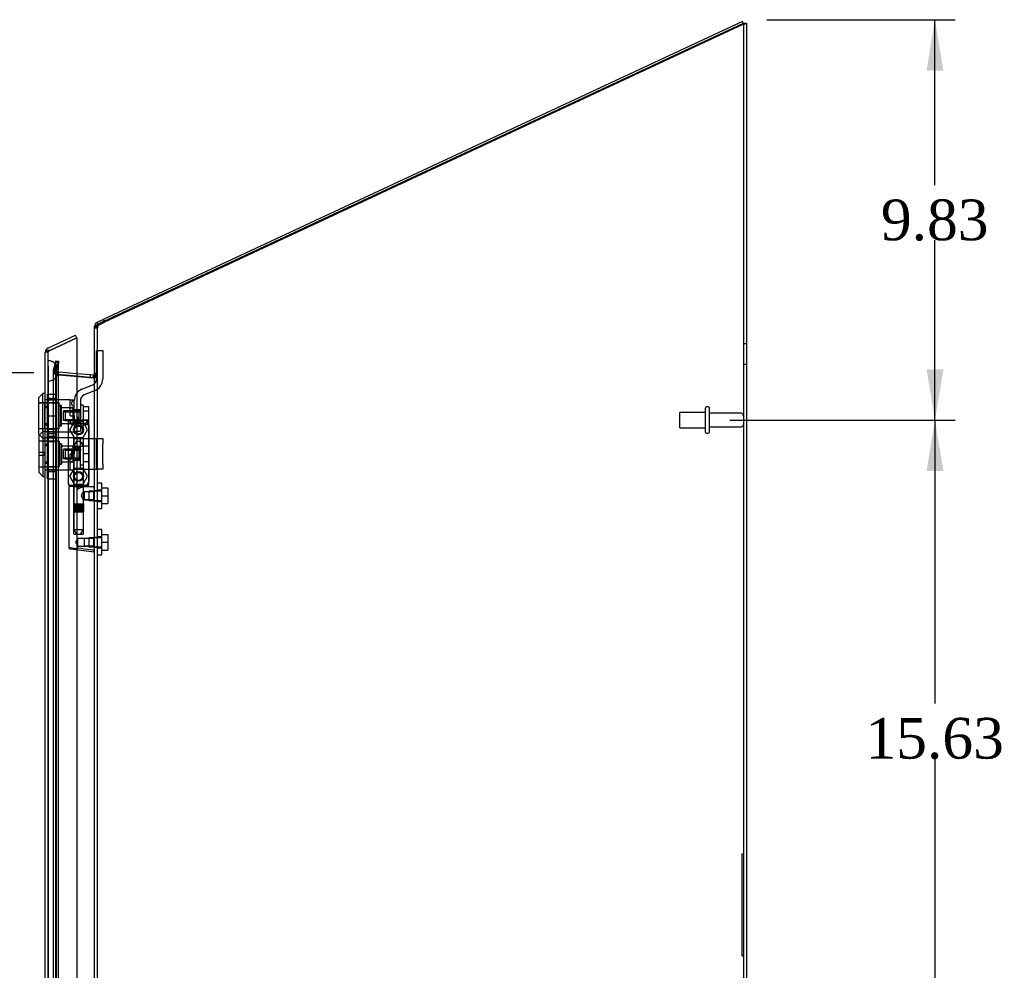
# Model space of a CAD drawing. Header units: inches. Extents: x 1 to 240, y -1 to 159.
# Tile 17 of 20: x 108 to 132, y 79 to 102. Entities that reach past the tile are written whole.
import ezdxf
from ezdxf.enums import TextEntityAlignment as Align
from ezdxf.lldxf.tags import DXFTag

# ---------------------------------------------------------------- set-up
doc = ezdxf.new("R2010")
doc.units = ezdxf.units.IN
doc.header["$MEASUREMENT"] = 0
for name, color, linetype in [('COM70220', 7, 'Continuous'), ('COM70701-2', 7, 'Continuous'), ('COM70702-11', 7, 'Continuous'), ('COM70704-2', 7, 'Continuous'), ('COM70705-9', 7, 'Continuous'), ('Default', 7, 'Continuous'), ('HNG86659-1', 7, 'Continuous'), ('HNG86659-2', 7, 'Continuous'), ('LOK10031', 7, 'Continuous'), ('LOK10031_CAM', 7, 'Continuous'), ('LOK10031_INSERT', 7, 'Continuous'), ('LOK10031_NUT', 7, 'Continuous'), ('LOK10031_SC', 7, 'Continuous'), ('QLB20254', 7, 'Continuous'), ('SCS86661', 7, 'Continuous'), ('STD26089', 7, 'Continuous'), ('WAM30017', 7, 'Continuous')]:
    doc.layers.add(name, color=color, linetype=linetype)
doc.styles.add('SEACAD_Times_New_Roman', font='times.ttf')
tags = doc.linetypes.add('HIDDEN2', pattern=[0.1875, 0.125, -0.0625]).pattern_tags.tags
tags[6:7] = [DXFTag(74, 4), DXFTag(75, 0), DXFTag(340, '0'), DXFTag(46, 0.0), DXFTag(50, 0.0), DXFTag(44, 0.0), DXFTag(45, 0.0)]
tags[4:5] = [DXFTag(74, 4), DXFTag(75, 0), DXFTag(340, '0'), DXFTag(46, 0.0), DXFTag(50, 0.0), DXFTag(44, 0.0), DXFTag(45, 0.0)]
doc.dimstyles.new('HAMMOND_(STH_-_240x160)', dxfattribs={"dimtxt": 1, "dimasz": 1.25, "dimexe": 0.5, "dimexo": 0.5, "dimgap": 0.25, "dimtad": 0, "dimtih": 1, "dimtoh": 1, "dimzin": 0, "dimdsep": 46, "dimtxsty": 'SEACAD_Times_New_Roman', "dimblk1": '_SE_FILLED', "dimblk2": '_SE_FILLED', "dimsah": 1, "dimcen": 0.5, "dimadec": 0, "dimazin": 0, "dimtfac": 0.8, "dimtofl": 0, "dimtmove": 0, "dimatfit": 3, "dimfxl": 1, "dimtolj": 1, "dimtzin": 0, "dimarcsym": 0})

# ---------------------------------------------------------------- blocks, each defined once
blk = doc.blocks.new('SE2')
at = {"layer": 'COM70220', "color": 7, "linetype": 'HIDDEN2'}
for p, q in [((108.976, 93.462), (108.976, 93.961)), ((108.977, 93.961), (108.976, 93.961)), ((108.977, 93.462), (108.977, 93.961)), ((108.979, 93.712), (108.977, 93.961)), ((108.977, 93.463), (108.979, 93.712)), ((108.979, 93.462), (108.979, 93.712)), ((109.225, 93.462), (109.225, 93.712)), ((108.976, 93.463), (108.977, 93.463)), ((108.976, 60.343), (108.976, 93.462)), ((108.977, 60.343), (108.977, 93.462)), ((108.979, 60.343), (108.979, 93.462)), ((109.225, 60.343), (109.225, 93.462))]:
    blk.add_line(p, q, dxfattribs=at)
for start, end in [(0, 90), (270, 0)]:
    blk.add_arc((108.975, 93.712), 0.25, start, end, dxfattribs=at)
at = {"layer": 'COM70701-2', "color": 7, "linetype": 'Continuous'}
for p, q in [((126.041, 102.249), (126.113, 102.249)), ((126.113, 102.249), (126.113, 58.952))]:
    blk.add_line(p, q, dxfattribs=at)
at = {"layer": 'COM70701-2', "color": 7, "linetype": 'HIDDEN2'}
for p, q in [((110.185, 94.769), (110.113, 94.769)), ((110.211, 94.844), (110.191, 94.844)), ((126.113, 94.38), (126.041, 94.38)), ((109.158, 93.942), (109.103, 93.737)), ((109.158, 93.918), (109.158, 93.942)), ((109.228, 93.942), (109.158, 93.942)), ((109.173, 93.737), (109.228, 93.942)), ((109.228, 93.918), (109.228, 93.942)), ((126.041, 93.88), (126.113, 93.88)), ((109.103, 93.737), (109.1, 93.728)), ((109.172, 93.728), (109.1, 93.728)), ((109.1, 93.728), (109.1, 93.704)), ((109.173, 93.737), (109.103, 93.737)), ((109.178, 93.667), (109.118, 93.667)), ((109.173, 93.737), (109.172, 93.728)), ((109.172, 93.728), (109.178, 93.667)), ((109.172, 93.728), (109.172, 93.704)), ((109.178, 93.667), (109.199, 93.624)), ((109.182, 93.624), (109.198, 93.62)), ((109.198, 93.62), (110.067, 93.544)), ((110.074, 93.544), (109.205, 93.62)), ((110.067, 93.544), (110.086, 93.546)), ((110.074, 93.544), (110.067, 93.544)), ((110.077, 93.545), (110.077, 93.545)), ((110.106, 93.587), (110.107, 93.593)), ((110.106, 93.587), (110.163, 93.587)), ((110.107, 93.593), (110.168, 93.593)), ((110.113, 93.63), (110.185, 93.63)), ((110.113, 93.615), (110.185, 93.615)), ((110.163, 93.587), (110.168, 93.593)), ((110.185, 90.766), (110.113, 90.766)), ((110.113, 90.526), (110.185, 90.526)), ((110.185, 89.624), (110.113, 89.624)), ((110.113, 89.384), (110.185, 89.384))]:
    blk.add_line(p, q, dxfattribs=at)
for centre, radius, start, end in [((110.33, 94.76), 0.146, 145.1254, 176.5662), ((109.217, 93.731), 0.118, 181.4334, 212.7767), ((109.901, 93.687), 0.228, 321.7223, 333.9782)]:
    blk.add_arc(centre, radius, start, end, dxfattribs=at)
for points, knots in [([(126.113, 102.249), (126.113, 102.245), (126.11, 102.242), (126.099, 102.235), (126.091, 102.231), (126.071, 102.224), (126.059, 102.221), (126.033, 102.214), (126.019, 102.21), (126.005, 102.207)], [0, 0, 0, 0, 0.25, 0.25, 0.5, 0.5, 0.75, 0.75, 1, 1, 1, 1]), ([(126.041, 102.249), (126.041, 102.242), (126.037, 102.235), (126.024, 102.221), (126.014, 102.214), (126.005, 102.207)], [0, 0, 0, 0, 0.5, 0.5, 1, 1, 1, 1]), ([(110.191, 94.844), (110.18, 94.838), (110.169, 94.831), (110.15, 94.819), (110.141, 94.813), (110.128, 94.8), (110.122, 94.794), (110.115, 94.782), (110.113, 94.775), (110.113, 94.769)], [0, 0, 0, 0, 0.25, 0.25, 0.5, 0.5, 0.75, 0.75, 1, 1, 1, 1])]:
    blk.add_open_spline(points, degree=3, knots=knots, dxfattribs=at)
at = {"layer": 'COM70702-11', "color": 7, "linetype": 'Continuous'}
for p, q in [((126.012, 102.289), (110.327, 94.975)), ((126.032, 102.246), (126.012, 102.289)), ((126.042, 102.224), (126.041, 102.227)), ((126.042, 102.224), (126.041, 102.223)), ((110.113, 94.783), (110.113, 94.807)), ((110.122, 94.807), (110.113, 94.807)), ((110.175, 94.905), (110.327, 94.975)), ((110.196, 94.86), (110.175, 94.905)), ((110.327, 94.975), (110.347, 94.932)), ((109.675, 93.651), (110.016, 93.621)), ((110.01, 93.551), (110.016, 93.621)), ((110.016, 93.621), (110.074, 93.616)), ((110.074, 93.616), (110.068, 93.546))]:
    blk.add_line(p, q, dxfattribs=at)
at = {"layer": 'COM70702-11', "color": 7, "linetype": 'HIDDEN2'}
for p, q in [((126.041, 102.227), (126.032, 102.246)), ((126.041, 102.223), (110.358, 94.91)), ((110.185, 94.761), (110.113, 94.761)), ((110.185, 94.807), (110.122, 94.807)), ((110.185, 94.783), (110.185, 94.807)), ((110.206, 94.839), (110.196, 94.86)), ((110.206, 94.839), (110.358, 94.91)), ((110.347, 94.932), (110.358, 94.91)), ((109.162, 93.96), (109.107, 93.755)), ((109.162, 93.96), (109.232, 93.942)), ((109.232, 93.942), (109.177, 93.737)), ((109.177, 93.737), (109.107, 93.755)), ((109.208, 93.692), (109.202, 93.62)), ((109.202, 93.62), (109.228, 93.618)), ((109.208, 93.692), (109.234, 93.689)), ((109.228, 93.618), (109.234, 93.689)), ((109.228, 93.618), (110.01, 93.549)), ((109.234, 93.689), (109.675, 93.651)), ((110.01, 93.549), (110.01, 93.551)), ((110.01, 93.549), (110.067, 93.544)), ((110.068, 93.546), (110.067, 93.544)), ((110.185, 93.652), (110.113, 93.652))]:
    blk.add_line(p, q, dxfattribs=at)
at = {"layer": 'COM70702-11', "color": 7, "linetype": 'Continuous'}
for centre, radius, start, end in [((110.221, 94.807), 0.108, 115, 180), ((110.077, 93.652), 0.108, 265, 273.7591), ((110.077, 93.652), 0.036, 265, 0)]:
    blk.add_arc(centre, radius, start, end, dxfattribs=at)
at = {"layer": 'COM70702-11', "color": 7, "linetype": 'HIDDEN2'}
for centre, radius, start, end in [((110.221, 94.807), 0.036, 115.0001, 179.9999), ((109.211, 93.727), 0.108, 165, 265), ((109.211, 93.727), 0.036, 165.0001, 264.9999), ((110.077, 93.652), 0.108, 273.7591, 0)]:
    blk.add_arc(centre, radius, start, end, dxfattribs=at)
at = {"layer": 'COM70704-2', "color": 7, "linetype": 'Continuous'}
for p, q in [((110.221, 94.873), (126.041, 102.25)), ((126.041, 102.25), (126.041, 58.952)), ((110.113, 58.988), (110.113, 94.783)), ((110.074, 93.546), (109.675, 93.581)), ((110.107, 93.57), (110.106, 93.564))]:
    blk.add_line(p, q, dxfattribs=at)
at = {"layer": 'COM70704-2', "color": 7, "linetype": 'HIDDEN2'}
for p, q in [((110.185, 94.783), (110.113, 94.783)), ((110.185, 58.988), (110.185, 94.783)), ((109.103, 93.714), (109.158, 93.918)), ((109.228, 93.918), (109.158, 93.918)), ((109.158, 59.857), (109.158, 93.918)), ((109.173, 93.714), (109.228, 93.918)), ((109.228, 59.857), (109.228, 93.918)), ((109.1, 93.704), (109.103, 93.714)), ((109.172, 93.704), (109.1, 93.704)), ((109.1, 93.704), (109.1, 60.071)), ((109.173, 93.714), (109.103, 93.714)), ((109.178, 93.644), (109.118, 93.644)), ((109.172, 93.704), (109.173, 93.714)), ((109.178, 93.644), (109.172, 93.704)), ((109.172, 93.704), (109.172, 60.071)), ((109.201, 93.622), (109.198, 93.623)), ((109.205, 93.623), (109.198, 93.623)), ((110.067, 93.546), (109.201, 93.622)), ((109.207, 93.622), (109.201, 93.622)), ((109.207, 93.622), (109.205, 93.623)), ((109.675, 93.581), (109.207, 93.622)), ((110.074, 93.546), (110.067, 93.546)), ((110.106, 93.564), (110.163, 93.564)), ((110.107, 93.57), (110.168, 93.57)), ((110.113, 93.628), (110.185, 93.628)), ((110.168, 93.57), (110.163, 93.564))]:
    blk.add_line(p, q, dxfattribs=at)
for centre, radius, start, end in [((109.217, 93.707), 0.118, 181.4334, 212.7767), ((109.317, 94.238), 0.626, 251.4867, 259.0489), ((109.272, 93.736), 0.132, 224.3294, 239.1353), ((109.904, 94.694), 1.16, 278.5523, 282.8975), ((110.069, 93.631), 0.116, 328.4037, 358.7246)]:
    blk.add_arc(centre, radius, start, end, dxfattribs=at)
at = {"layer": 'COM70704-2', "color": 7, "linetype": 'Continuous'}
blk.add_arc((110.001, 93.715), 0.185, 293.3705, 304.7288, dxfattribs=at)
blk.add_open_spline([(110.113, 94.783), (110.113, 94.79), (110.116, 94.798), (110.127, 94.813), (110.135, 94.82), (110.155, 94.836), (110.167, 94.843), (110.193, 94.858), (110.207, 94.866), (110.221, 94.873)], degree=3, knots=[0, 0, 0, 0, 0.25, 0.25, 0.5, 0.5, 0.75, 0.75, 1, 1, 1, 1], dxfattribs=at)
at = {"layer": 'COM70704-2', "color": 7, "linetype": 'HIDDEN2'}
blk.add_open_spline([(110.185, 94.783), (110.185, 94.798), (110.189, 94.813), (110.202, 94.843), (110.211, 94.858), (110.221, 94.873)], degree=3, knots=[0, 0, 0, 0, 0.5, 0.5, 1, 1, 1, 1], dxfattribs=at)
at = {"layer": 'COM70705-9', "color": 7, "linetype": 'Continuous'}
for p, q in [((108.965, 94.273), (109.645, 94.59)), ((109.011, 94.214), (109.675, 94.524)), ((109.675, 94.524), (109.011, 94.214)), ((109.675, 94.524), (109.645, 94.59)), ((109.675, 94.524), (109.675, 59.28)), ((108.903, 59.63), (108.903, 94.175)), ((108.908, 94.207), (108.909, 94.207)), ((109.011, 94.214), (108.909, 94.214)), ((108.909, 94.214), (108.909, 94.207))]:
    blk.add_line(p, q, dxfattribs=at)
at = {"layer": 'COM70705-9', "color": 7, "linetype": 'HIDDEN2'}
for p, q in [((108.975, 94.175), (108.903, 94.175)), ((108.909, 94.207), (109.009, 94.207)), ((108.975, 59.63), (108.975, 94.175)), ((108.996, 94.207), (109.011, 94.214)), ((108.975, 92.809), (108.903, 92.809)), ((108.975, 93.006), (108.973, 93.006)), ((108.975, 92.412), (108.903, 92.412)), ((109.85, 92.501), (109.8, 92.501)), ((109.975, 92.376), (109.975, 91.013)), ((108.975, 92.215), (108.973, 92.215)), ((108.975, 91.871), (108.903, 91.871)), ((108.975, 92.068), (108.973, 92.068)), ((108.975, 91.474), (108.903, 91.474)), ((108.975, 91.277), (108.973, 91.277)), ((109.8, 90.888), (109.85, 90.888))]:
    blk.add_line(p, q, dxfattribs=at)
for centre in [(109.719, 92.266), (109.719, 91.124)]:
    blk.add_circle(centre, 0.12, dxfattribs=at)
at = {"layer": 'COM70705-9', "color": 7, "linetype": 'Continuous'}
for start, end in [(115, 162.4161), (162.4161, 180)]:
    blk.add_arc((109.011, 94.175), 0.108, start, end, dxfattribs=at)
at = {"layer": 'COM70705-9', "color": 7, "linetype": 'HIDDEN2'}
for centre, radius, start, end in [((109.011, 94.175), 0.036, 115, 180), ((109.8, 92.626), 0.125, 180, 270), ((109.85, 92.376), 0.125, 0, 90), ((109.8, 90.763), 0.125, 90, 180), ((109.85, 91.013), 0.125, 270, 0)]:
    blk.add_arc(centre, radius, start, end, dxfattribs=at)
at = {"layer": 'COM70705-9', "color": 7, "linetype": 'Continuous'}
blk.add_ellipse((109.011, 94.175), major_axis=(0.108, 0), ratio=0.9073, start_param=2.802142, end_param=3.141593, dxfattribs=at)
at = {"layer": 'COM70705-9', "color": 7, "linetype": 'HIDDEN2'}
for centre, major_axis, ratio, start_param, end_param in [((109.011, 94.175), (0.036, 0), 0.9073, 1.617568, 3.141593), ((109.011, 87.799), (0, 6.415), 0.005612, 0, 0.046772)]:
    blk.add_ellipse(centre, major_axis=major_axis, ratio=ratio, start_param=start_param, end_param=end_param, dxfattribs=at)
at = {"layer": 'HNG86659-1', "color": 7, "linetype": 'HIDDEN2'}
for p, q in [((109.464, 92.457), (109.464, 90.942)), ((109.464, 92.456), (109.483, 92.407)), ((109.935, 92.495), (109.501, 92.495)), ((109.525, 92.44), (109.503, 92.495)), ((109.526, 92.437), (109.503, 92.495)), ((109.526, 92.437), (109.525, 92.44)), ((109.913, 92.44), (109.935, 92.495)), ((109.913, 92.437), (109.935, 92.495)), ((109.913, 92.437), (109.913, 92.44)), ((109.974, 92.456), (109.955, 92.407)), ((109.975, 90.942), (109.975, 92.457)), ((109.599, 92.052), (109.599, 90.894)), ((109.827, 92.063), (109.611, 92.063)), ((109.839, 90.894), (109.839, 92.052)), ((109.483, 90.937), (109.483, 90.902)), ((109.935, 90.902), (109.503, 90.902)), ((109.503, 90.882), (109.936, 90.882)), ((109.936, 90.882), (109.503, 90.882)), ((109.599, 90.894), (109.587, 90.882)), ((109.587, 90.882), (109.599, 90.871)), ((109.839, 90.894), (109.599, 90.894)), ((109.851, 90.882), (109.839, 90.894)), ((109.839, 90.871), (109.851, 90.882)), ((109.955, 90.902), (109.955, 90.937)), ((109.483, 90.863), (109.483, 89.382)), ((109.599, 90.871), (109.839, 90.871)), ((109.599, 90.871), (109.599, 89.713)), ((109.839, 90.742), (109.839, 90.871)), ((109.859, 90.743), (109.839, 90.743)), ((110.101, 90.863), (109.84, 90.863)), ((110.092, 90.743), (109.859, 90.743)), ((110.092, 90.743), (109.859, 90.743)), ((109.859, 90.743), (109.859, 90.549)), ((110.113, 90.764), (110.092, 90.743)), ((110.092, 90.549), (110.092, 90.743)), ((109.839, 89.713), (109.839, 90.55)), ((109.839, 90.549), (109.859, 90.549)), ((109.859, 90.549), (110.092, 90.549)), ((110.092, 90.549), (109.859, 90.549)), ((110.092, 90.549), (110.113, 90.528)), ((109.611, 89.701), (109.827, 89.701)), ((109.7, 89.601), (109.644, 89.504)), ((109.644, 89.504), (109.7, 89.408)), ((109.7, 89.408), (109.7, 89.601)), ((109.859, 89.601), (109.7, 89.601)), ((110.092, 89.601), (109.859, 89.601)), ((110.092, 89.601), (109.859, 89.601)), ((109.859, 89.601), (109.859, 89.408)), ((110.113, 89.622), (110.092, 89.601)), ((110.092, 89.408), (110.092, 89.601)), ((109.517, 89.343), (109.659, 89.325)), ((109.642, 89.327), (109.659, 89.325)), ((109.642, 89.327), (110.102, 89.27)), ((109.659, 89.325), (110.1, 89.27)), ((109.7, 89.408), (109.859, 89.408)), ((109.859, 89.408), (110.092, 89.408)), ((110.092, 89.408), (109.859, 89.408)), ((110.092, 89.408), (110.113, 89.386))]:
    blk.add_line(p, q, dxfattribs=at)
for centre, radius in [((109.719, 92.26), 0.118), ((109.719, 92.26), 0.0968), ((109.719, 92.26), 0.0968), ((109.719, 91.119), 0.118), ((109.719, 91.119), 0.0968), ((109.719, 91.119), 0.0968)]:
    blk.add_circle(centre, radius, dxfattribs=at)
for centre, radius, start, end in [((109.507, 92.457), 0.0432, 170.3107, 181.0665), ((109.503, 92.456), 0.0392, 106.467, 168.78), ((109.403, 91.76), 0.706, 84.0827, 84.9945), ((109.508, 92.401), 0.0255, 130.6693, 167.2932), ((109.502, 92.446), 0.0491, 88.6161, 102.0318), ((109.917, 92.555), 0.429, 188.1861, 189.6334), ((109.741, 93.229), 0.846, 252.8757, 268.5407), ((109.699, 93.222), 0.839, 271.3912, 287.1924), ((109.936, 92.446), 0.0491, 77.9682, 91.3839), ((109.522, 92.555), 0.429, 350.3666, 351.8139), ((109.935, 92.456), 0.0392, 11.22, 73.533), ((109.93, 92.401), 0.0255, 12.7068, 49.3307), ((110.036, 91.76), 0.706, 95.0056, 95.9172), ((109.931, 92.457), 0.0432, 358.9335, 9.6893), ((109.611, 92.052), 0.0118, 90, 180), ((109.827, 92.052), 0.0118, 0, 90), ((109.503, 90.94), 0.039, 178.4395, 188.4336), ((109.402, 91.643), 0.711, 274.9928, 275.9147), ((109.503, 90.941), 0.0395, 190.0421, 269.2684), ((109.517, 90.936), 0.0339, 170.6161, 269.1461), ((109.503, 90.902), 0.0197, 180, 270), ((109.503, 90.863), 0.0197, 90, 180), ((109.503, 90.944), 0.0417, 269.1335, 269.9996), ((109.922, 90.936), 0.0339, 270.8567, 9.3811), ((109.935, 90.944), 0.0417, 270.0004, 270.8665), ((109.935, 90.941), 0.0395, 270.7315, 349.9579), ((109.936, 90.902), 0.0197, 270, 360), ((109.936, 90.863), 0.0197, 0, 90), ((110.036, 91.643), 0.711, 264.0854, 265.0071), ((109.935, 90.94), 0.039, 351.5664, 1.5605), ((110.101, 90.851), 0.0118, 88.3734, 89.9992), ((110.101, 90.851), 0.0118, 0, 88.3726), ((108.902, 91.483), 1.368, 331.1816, 331.5055), ((109.611, 89.713), 0.0118, 180, 270), ((109.827, 89.713), 0.0118, 270, 0), ((109.522, 89.382), 0.0394, 179.9447, 262.875), ((110.101, 89.282), 0.0118, 262.875, 274.4046), ((110.068, 89.286), 0.0401, 21.8367, 34.9857), ((110.101, 89.282), 0.0118, 274.3868, 294.9231), ((109.45, 89.26), 0.656, 0.9731, 3.5902), ((110.101, 89.282), 0.0118, 294.9228, 0)]:
    blk.add_arc(centre, radius, start, end, dxfattribs=at)
for centre, major_axis, ratio, start_param, end_param in [((109.503, 92.483), (0, -0.0118), 0.049276, 3.017238, 3.218468), ((109.719, 92.447), (-0.203, 0), 0.124034, 0.384899, 2.682307), ((109.935, 92.483), (0, -0.0118), 0.049276, 3.064718, 3.265947)]:
    blk.add_ellipse(centre, major_axis=major_axis, ratio=ratio, start_param=start_param, end_param=end_param, dxfattribs=at)
for points, knots in [([(109.492, 92.42), (109.494, 92.424), (109.496, 92.427), (109.502, 92.432), (109.505, 92.434), (109.511, 92.436), (109.512, 92.437), (109.516, 92.438), (109.518, 92.438), (109.521, 92.438), (109.522, 92.438), (109.524, 92.438), (109.525, 92.438), (109.526, 92.437)], [0, 0, 0, 0, 0.25, 0.25, 0.5, 0.5, 0.625, 0.625, 0.75, 0.75, 0.875, 0.875, 1, 1, 1, 1]), ([(109.947, 92.42), (109.945, 92.424), (109.942, 92.427), (109.936, 92.432), (109.933, 92.434), (109.928, 92.436), (109.926, 92.437), (109.922, 92.438), (109.92, 92.438), (109.917, 92.438), (109.916, 92.438), (109.914, 92.438), (109.913, 92.438), (109.913, 92.437)], [0, 0, 0, 0, 0.25, 0.25, 0.5, 0.5, 0.625, 0.625, 0.75, 0.75, 0.875, 0.875, 1, 1, 1, 1]), ([(109.708, 90.823), (109.713, 90.826), (109.719, 90.828), (109.73, 90.832), (109.735, 90.835), (109.752, 90.841), (109.763, 90.845), (109.786, 90.853), (109.797, 90.856), (109.819, 90.861), (109.83, 90.863), (109.84, 90.863)], [0, 0, 0, 0, 0.125, 0.125, 0.25, 0.25, 0.5, 0.5, 0.75, 0.75, 1, 1, 1, 1]), ([(109.839, 90.743), (109.839, 90.743), (109.829, 90.731), (109.812, 90.705), (109.805, 90.695), (109.794, 90.673), (109.79, 90.66), (109.79, 90.633), (109.794, 90.62), (109.805, 90.597), (109.811, 90.587), (109.823, 90.57), (109.829, 90.563), (109.837, 90.552), (109.839, 90.549), (109.839, 90.549), (109.839, 90.549), (109.839, 90.549)], [0.2503152, 0.2503152, 0.2503152, 0.2503152, 0.375, 0.375, 0.4375, 0.4375, 0.5, 0.5, 0.5625, 0.5625, 0.625, 0.625, 0.6875, 0.6875, 0.75, 0.75, 0.7505722, 0.7505722, 0.7505722, 0.7505722]), ([(110.104, 90.83), (110.104, 90.839), (110.104, 90.847), (110.104, 90.856), (110.103, 90.859), (110.103, 90.861), (110.103, 90.862), (110.102, 90.862), (110.102, 90.862), (110.102, 90.862), (110.102, 90.863), (110.102, 90.863), (110.102, 90.863), (110.101, 90.863)], [0, 0, 0, 0, 0.5, 0.5, 0.75, 0.75, 0.875, 0.875, 0.9375, 0.9375, 0.96875, 0.96875, 1, 1, 1, 1]), ([(110.104, 90.83), (110.107, 90.83), (110.109, 90.83), (110.112, 90.829), (110.113, 90.829), (110.113, 90.829)], [0, 0, 0, 0, 0.5, 0.5, 1, 1, 1, 1]), ([(109.656, 89.344), (109.607, 89.352), (109.563, 89.359), (109.5, 89.372), (109.483, 89.378), (109.483, 89.382)], [0, 0, 0, 0, 0.5, 0.5, 1, 1, 1, 1]), ([(109.656, 89.344), (109.656, 89.341), (109.656, 89.338), (109.656, 89.333), (109.656, 89.331), (109.655, 89.328), (109.655, 89.328), (109.654, 89.327), (109.653, 89.326), (109.651, 89.326), (109.65, 89.326), (109.646, 89.327), (109.644, 89.327), (109.642, 89.327)], [0, 0, 0, 0, 0.25, 0.25, 0.5, 0.5, 0.625, 0.625, 0.75, 0.75, 0.875, 0.875, 1, 1, 1, 1]), ([(109.708, 89.358), (109.707, 89.358), (109.706, 89.358), (109.705, 89.358), (109.705, 89.358), (109.703, 89.357), (109.702, 89.357), (109.699, 89.356), (109.697, 89.355), (109.69, 89.354), (109.686, 89.352), (109.673, 89.349), (109.665, 89.346), (109.656, 89.344)], [0, 0, 0, 0, 0.03125, 0.03125, 0.0625, 0.0625, 0.125, 0.125, 0.25, 0.25, 0.5, 0.5, 1, 1, 1, 1]), ([(110.101, 89.309), (110.074, 89.312), (110.048, 89.315), (110.022, 89.319), (109.918, 89.332), (109.813, 89.345), (109.708, 89.358)], [0, 0, 0, 0, 0.198595, 0.198595, 0.198595, 1, 1, 1, 1]), ([(110.105, 89.301), (110.107, 89.301), (110.109, 89.301), (110.112, 89.301), (110.113, 89.302), (110.113, 89.302)], [0, 0, 0, 0, 0.5, 0.5, 1, 1, 1, 1])]:
    blk.add_open_spline(points, degree=3, knots=knots, dxfattribs=at)
blk.add_open_spline([(109.791, 90.635), (109.791, 90.639), (109.79, 90.642), (109.79, 90.646)], degree=3, dxfattribs=at)
at = {"layer": 'HNG86659-2', "color": 7, "linetype": 'HIDDEN2'}
for p, q in [((109.67, 91.985), (109.601, 91.867)), ((109.601, 91.867), (109.837, 91.867)), ((109.601, 91.867), (109.601, 90.449)), ((109.67, 91.985), (109.768, 91.985)), ((109.837, 91.867), (109.768, 91.985)), ((109.837, 90.449), (109.837, 91.867)), ((109.596, 90.449), (109.596, 90.252)), ((109.596, 90.449), (109.6, 90.449)), ((109.596, 90.449), (109.596, 90.252)), ((109.598, 90.449), (109.598, 90.252)), ((109.6, 90.449), (109.605, 90.449)), ((109.6, 90.449), (109.6, 90.252)), ((109.602, 90.449), (109.602, 90.252)), ((109.605, 90.449), (109.623, 90.449)), ((109.605, 90.449), (109.605, 90.252)), ((109.607, 90.449), (109.607, 90.252)), ((109.609, 90.449), (109.609, 90.252)), ((109.617, 90.449), (109.617, 90.252)), ((109.617, 90.449), (109.617, 90.252)), ((109.623, 90.449), (109.631, 90.449)), ((109.623, 90.449), (109.623, 90.252)), ((109.631, 90.449), (109.633, 90.449)), ((109.631, 90.449), (109.631, 90.252)), ((109.633, 90.449), (109.662, 90.449)), ((109.633, 90.449), (109.633, 90.252)), ((109.641, 90.449), (109.641, 90.252)), ((109.65, 90.449), (109.65, 90.252)), ((109.654, 90.449), (109.654, 90.252)), ((109.662, 90.449), (109.671, 90.449)), ((109.662, 90.449), (109.662, 90.252)), ((109.671, 90.449), (109.676, 90.449)), ((109.671, 90.449), (109.671, 90.252)), ((109.676, 90.449), (109.711, 90.449)), ((109.676, 90.449), (109.676, 90.252)), ((109.687, 90.449), (109.687, 90.252)), ((109.695, 90.449), (109.695, 90.252)), ((109.701, 90.449), (109.701, 90.252)), ((109.711, 90.449), (109.719, 90.449)), ((109.711, 90.449), (109.711, 90.252)), ((109.719, 90.449), (109.727, 90.449)), ((109.719, 90.449), (109.719, 90.252)), ((109.727, 90.449), (109.762, 90.449)), ((109.727, 90.449), (109.727, 90.252)), ((109.737, 90.449), (109.737, 90.252)), ((109.744, 90.449), (109.744, 90.252)), ((109.752, 90.449), (109.752, 90.252)), ((109.762, 90.449), (109.767, 90.449)), ((109.762, 90.449), (109.762, 90.252)), ((109.767, 90.449), (109.776, 90.449)), ((109.767, 90.449), (109.767, 90.252)), ((109.776, 90.449), (109.805, 90.449)), ((109.776, 90.449), (109.776, 90.252)), ((109.785, 90.449), (109.785, 90.252)), ((109.789, 90.449), (109.789, 90.252)), ((109.798, 90.449), (109.798, 90.252)), ((109.805, 90.449), (109.807, 90.449)), ((109.805, 90.449), (109.805, 90.252)), ((109.807, 90.449), (109.815, 90.449)), ((109.807, 90.449), (109.807, 90.252)), ((109.815, 90.449), (109.834, 90.449)), ((109.815, 90.449), (109.815, 90.252)), ((109.822, 90.449), (109.822, 90.252)), ((109.822, 90.449), (109.822, 90.252)), ((109.829, 90.449), (109.829, 90.252)), ((109.831, 90.449), (109.831, 90.252)), ((109.834, 90.449), (109.838, 90.449)), ((109.834, 90.449), (109.834, 90.252)), ((109.837, 90.449), (109.837, 90.252)), ((109.838, 90.449), (109.842, 90.449)), ((109.838, 90.449), (109.838, 90.252)), ((109.841, 90.449), (109.841, 90.252)), ((109.842, 90.449), (109.842, 90.252)), ((109.842, 90.252), (109.842, 90.449)), ((109.596, 90.252), (109.6, 90.252)), ((109.6, 90.252), (109.605, 90.252)), ((109.601, 90.252), (109.601, 89.819)), ((109.605, 90.252), (109.623, 90.252)), ((109.623, 90.252), (109.631, 90.252)), ((109.631, 90.252), (109.633, 90.252)), ((109.633, 90.252), (109.662, 90.252)), ((109.662, 90.252), (109.671, 90.252)), ((109.671, 90.252), (109.676, 90.252)), ((109.676, 90.252), (109.711, 90.252)), ((109.711, 90.252), (109.719, 90.252)), ((109.719, 90.252), (109.727, 90.252)), ((109.727, 90.252), (109.762, 90.252)), ((109.762, 90.252), (109.767, 90.252)), ((109.767, 90.252), (109.776, 90.252)), ((109.776, 90.252), (109.805, 90.252)), ((109.805, 90.252), (109.807, 90.252)), ((109.807, 90.252), (109.815, 90.252)), ((109.815, 90.252), (109.834, 90.252)), ((109.834, 90.252), (109.838, 90.252)), ((109.837, 89.819), (109.837, 90.252)), ((109.838, 90.252), (109.842, 90.252)), ((109.601, 89.819), (109.837, 89.819)), ((109.601, 89.819), (109.67, 89.701)), ((109.768, 89.701), (109.837, 89.819))]:
    blk.add_line(p, q, dxfattribs=at)
at = {"layer": 'LOK10031', "color": 7, "linetype": 'Continuous'}
for p, q in [((108.843, 93.16), (108.743, 93.06)), ((108.743, 92.16), (108.743, 93.06)), ((108.843, 92.223), (108.843, 93.16)), ((108.903, 93.16), (108.843, 93.16)), ((108.843, 92.223), (108.743, 92.123)), ((108.743, 92.16), (108.762, 92.141)), ((108.743, 92.123), (108.743, 91.223)), ((108.843, 92.223), (108.843, 91.123)), ((108.903, 92.223), (108.843, 92.223)), ((108.743, 91.223), (108.843, 91.123)), ((108.843, 91.123), (108.903, 91.123))]:
    blk.add_line(p, q, dxfattribs=at)
at = {"layer": 'LOK10031', "color": 7, "linetype": 'HIDDEN2'}
for p, q in [((109.243, 92.925), (108.743, 92.925)), ((108.973, 93.006), (108.903, 93.006)), ((108.973, 92.841), (108.903, 92.841)), ((108.973, 93.006), (108.973, 92.841)), ((109.513, 93.003), (108.973, 93.003)), ((108.973, 92.841), (108.973, 92.379)), ((109.243, 92.295), (109.243, 92.925)), ((109.303, 92.86), (109.243, 92.86)), ((109.303, 92.36), (109.303, 92.86)), ((109.513, 92.61), (109.513, 93.003)), ((109.513, 93.003), (109.613, 93.003)), ((109.613, 92.984), (109.613, 93.003)), ((109.513, 92.804), (109.303, 92.804)), ((109.513, 92.804), (109.613, 92.804)), ((109.513, 92.61), (109.613, 92.61)), ((109.613, 92.61), (109.613, 92.218)), ((108.973, 92.379), (108.903, 92.379)), ((108.973, 92.379), (108.973, 92.215)), ((109.243, 92.36), (109.303, 92.36)), ((109.303, 92.417), (109.613, 92.417)), ((108.743, 92.295), (109.243, 92.295)), ((108.762, 92.141), (108.843, 92.06)), ((108.973, 92.215), (108.903, 92.215)), ((108.973, 92.218), (109.613, 92.218)), ((109.243, 91.988), (108.743, 91.988)), ((108.843, 92.06), (108.903, 92.06)), ((108.973, 92.068), (108.903, 92.068)), ((108.973, 91.904), (108.903, 91.904)), ((108.973, 92.068), (108.973, 91.904)), ((109.613, 92.065), (108.973, 92.065)), ((108.973, 91.904), (108.973, 91.442)), ((109.243, 91.988), (109.243, 91.358)), ((109.303, 91.923), (109.243, 91.923)), ((109.303, 91.923), (109.303, 91.423)), ((109.613, 91.866), (109.303, 91.866)), ((109.613, 92.065), (109.613, 92.049)), ((109.513, 91.28), (109.513, 91.673)), ((109.513, 91.673), (109.613, 91.673)), ((109.613, 91.793), (109.613, 91.673)), ((108.743, 91.358), (109.243, 91.358)), ((108.973, 91.442), (108.903, 91.442)), ((108.973, 91.442), (108.973, 91.277)), ((109.243, 91.423), (109.303, 91.423)), ((109.303, 91.479), (109.513, 91.479)), ((109.613, 91.479), (109.513, 91.479)), ((108.973, 91.277), (108.903, 91.277)), ((108.973, 91.28), (109.513, 91.28)), ((109.513, 91.28), (109.613, 91.28)), ((109.613, 91.28), (109.613, 91.299))]:
    blk.add_line(p, q, dxfattribs=at)
at = {"layer": 'LOK10031_CAM', "color": 7, "linetype": 'HIDDEN2'}
for p, q in [((110.163, 94.214), (110.313, 94.214)), ((110.163, 94.089), (110.163, 94.214)), ((110.163, 93.51), (110.163, 94.089)), ((110.313, 94.214), (110.313, 94.089)), ((110.313, 94.089), (110.313, 93.51)), ((109.8, 93.262), (110.069, 93.37)), ((110.125, 93.231), (109.857, 93.123)), ((109.553, 92.886), (109.553, 92.946)), ((109.583, 92.976), (109.613, 92.976)), ((109.583, 92.856), (109.613, 92.856)), ((109.613, 92.61), (109.613, 92.984)), ((109.763, 92.984), (109.763, 92.609)), ((109.613, 92.766), (109.763, 92.766)), ((109.763, 92.609), (109.763, 92.234)), ((109.613, 92.451), (109.763, 92.451)), ((109.613, 92.234), (109.763, 92.234)), ((109.613, 92.049), (109.8, 92.049)), ((109.613, 91.793), (109.613, 92.049)), ((109.763, 91.299), (109.763, 92.049)), ((109.8, 92.049), (110.069, 92.049)), ((110.069, 92.049), (110.163, 92.049)), ((110.163, 92.049), (110.313, 92.049)), ((110.163, 91.924), (110.163, 92.049)), ((110.163, 91.424), (110.163, 91.924)), ((110.313, 92.049), (110.313, 91.924)), ((110.313, 91.424), (110.313, 91.924)), ((109.553, 91.594), (109.553, 91.754)), ((109.583, 91.784), (109.613, 91.784)), ((109.613, 91.832), (109.763, 91.832)), ((109.613, 91.299), (109.613, 91.673)), ((109.583, 91.564), (109.613, 91.564)), ((109.613, 91.517), (109.763, 91.517)), ((110.163, 91.299), (110.163, 91.424)), ((110.313, 91.424), (110.313, 91.299)), ((109.613, 91.299), (109.8, 91.299)), ((109.8, 91.299), (110.069, 91.299)), ((110.069, 91.299), (110.163, 91.299)), ((110.313, 91.299), (110.163, 91.299))]:
    blk.add_line(p, q, dxfattribs=at)
for centre, radius, start, end in [((110.013, 93.51), 0.15, 292.0194, 0), ((110.013, 93.51), 0.3, 292.0194, 0), ((109.913, 92.984), 0.3, 112.0194, 180), ((109.913, 92.984), 0.15, 112.0194, 180), ((109.583, 92.946), 0.03, 90, 180), ((109.583, 92.886), 0.03, 180, 270), ((109.583, 91.754), 0.03, 90, 180), ((109.583, 91.594), 0.03, 180, 270)]:
    blk.add_arc(centre, radius, start, end, dxfattribs=at)
at = {"layer": 'LOK10031_INSERT', "color": 7, "linetype": 'HIDDEN2'}
for p, q in [((108.893, 92.92), (108.743, 92.92)), ((108.893, 92.92), (108.893, 92.923)), ((109.228, 92.923), (108.893, 92.923)), ((108.893, 92.3), (108.893, 92.92)), ((109.228, 92.298), (109.228, 92.923)), ((109.288, 92.86), (109.228, 92.86)), ((109.288, 92.36), (109.288, 92.86)), ((109.578, 92.804), (109.288, 92.804)), ((109.728, 92.728), (109.353, 92.728)), ((109.353, 92.728), (109.353, 92.709)), ((109.353, 92.512), (109.353, 92.709)), ((109.728, 92.709), (109.353, 92.709)), ((109.578, 92.766), (109.578, 92.804)), ((109.578, 92.766), (109.613, 92.766)), ((109.578, 92.725), (109.578, 92.496)), ((109.728, 92.725), (109.578, 92.725)), ((109.728, 92.725), (109.728, 92.766)), ((109.728, 92.725), (109.728, 92.496)), ((109.228, 92.36), (109.288, 92.36)), ((109.288, 92.417), (109.578, 92.417)), ((109.353, 92.512), (109.728, 92.512)), ((109.353, 92.492), (109.353, 92.512)), ((109.728, 92.492), (109.353, 92.492)), ((109.578, 92.496), (109.728, 92.496)), ((109.578, 92.454), (109.578, 92.417)), ((109.728, 92.454), (109.578, 92.454)), ((109.728, 92.454), (109.728, 92.496)), ((108.743, 92.3), (108.893, 92.3)), ((108.893, 92.3), (108.893, 92.298)), ((108.893, 92.298), (109.228, 92.298)), ((109.228, 91.985), (108.743, 91.985)), ((109.228, 91.985), (109.228, 91.36)), ((109.288, 91.923), (109.228, 91.923)), ((109.288, 91.923), (109.288, 91.423)), ((109.578, 91.866), (109.288, 91.866)), ((109.578, 91.829), (109.578, 91.866)), ((108.743, 91.713), (108.893, 91.713)), ((108.893, 91.633), (108.743, 91.633)), ((108.893, 91.633), (108.893, 91.713)), ((109.728, 91.791), (109.353, 91.791)), ((109.353, 91.791), (109.353, 91.771)), ((109.353, 91.574), (109.353, 91.771)), ((109.728, 91.771), (109.353, 91.771)), ((109.578, 91.829), (109.728, 91.829)), ((109.578, 91.787), (109.578, 91.558)), ((109.728, 91.787), (109.578, 91.787)), ((109.728, 91.787), (109.728, 91.829)), ((109.728, 91.787), (109.728, 91.558)), ((108.743, 91.36), (109.228, 91.36)), ((109.228, 91.423), (109.288, 91.423)), ((109.288, 91.479), (109.578, 91.479)), ((109.353, 91.574), (109.728, 91.574)), ((109.353, 91.555), (109.353, 91.574)), ((109.728, 91.555), (109.353, 91.555)), ((109.578, 91.558), (109.728, 91.558)), ((109.578, 91.517), (109.578, 91.479)), ((109.613, 91.517), (109.578, 91.517)), ((109.728, 91.517), (109.728, 91.558))]:
    blk.add_line(p, q, dxfattribs=at)
at = {"layer": 'LOK10031_NUT', "color": 7, "linetype": 'HIDDEN2'}
for p, q in [((108.96, 92.61), (108.96, 93.14)), ((108.96, 93.14), (109.175, 93.14)), ((109.175, 92.61), (109.175, 93.14)), ((108.96, 93.043), (109.175, 93.043)), ((109.175, 92.994), (108.96, 92.994)), ((108.96, 92.285), (108.96, 92.61)), ((108.96, 92.61), (109.175, 92.61)), ((109.175, 92.285), (109.175, 92.61)), ((108.96, 91.979), (108.96, 92.285)), ((108.96, 92.285), (109.175, 92.285)), ((108.96, 92.226), (109.175, 92.226)), ((108.96, 92.177), (109.175, 92.177)), ((108.96, 92.106), (109.175, 92.106)), ((108.96, 92.08), (109.175, 92.08)), ((109.175, 91.979), (109.175, 92.285)), ((109.175, 92.057), (108.96, 92.057)), ((108.96, 91.367), (108.96, 91.979)), ((108.96, 91.979), (109.175, 91.979)), ((109.175, 91.367), (109.175, 91.979)), ((108.96, 91.061), (108.96, 91.367)), ((108.96, 91.367), (109.175, 91.367)), ((109.175, 91.061), (109.175, 91.367)), ((108.96, 91.289), (109.175, 91.289)), ((108.96, 91.24), (109.175, 91.24)), ((108.96, 91.061), (109.175, 91.061))]:
    blk.add_line(p, q, dxfattribs=at)
at = {"layer": 'LOK10031_SC', "color": 7, "linetype": 'HIDDEN2'}
for p, q in [((109.833, 92.873), (109.763, 92.873)), ((109.833, 92.873), (109.833, 92.348)), ((109.97, 92.832), (109.833, 92.832)), ((109.97, 92.721), (109.97, 92.832)), ((109.388, 92.728), (109.388, 92.492)), ((109.763, 92.728), (109.388, 92.728)), ((109.388, 92.704), (109.763, 92.704)), ((109.763, 92.728), (109.763, 92.704)), ((109.97, 92.721), (109.833, 92.721)), ((109.97, 92.499), (109.97, 92.721)), ((109.388, 92.516), (109.763, 92.516)), ((109.388, 92.492), (109.763, 92.492)), ((109.763, 92.492), (109.763, 92.516)), ((109.763, 92.348), (109.833, 92.348)), ((109.97, 92.499), (109.833, 92.499)), ((109.97, 92.388), (109.833, 92.388)), ((109.97, 92.388), (109.97, 92.499)), ((109.833, 91.935), (109.763, 91.935)), ((109.833, 91.935), (109.833, 91.41)), ((109.97, 91.865), (109.833, 91.865)), ((109.97, 91.673), (109.97, 91.865)), ((109.388, 91.791), (109.388, 91.555)), ((109.763, 91.791), (109.388, 91.791)), ((109.388, 91.767), (109.763, 91.767)), ((109.763, 91.791), (109.763, 91.767)), ((109.97, 91.673), (109.833, 91.673)), ((109.97, 91.48), (109.97, 91.673)), ((109.388, 91.579), (109.763, 91.579)), ((109.388, 91.555), (109.763, 91.555)), ((109.763, 91.555), (109.763, 91.579)), ((109.763, 91.41), (109.833, 91.41)), ((109.97, 91.48), (109.833, 91.48))]:
    blk.add_line(p, q, dxfattribs=at)
at = {"layer": 'QLB20254', "color": 7, "linetype": 'HIDDEN2'}
for p, q in [((126.011, 81.476), (126.011, 81.851)), ((126.011, 81.851), (126.041, 81.851)), ((126.011, 79.726), (126.011, 81.476)), ((126.012, 80.708), (126, 80.708)), ((126.012, 80.705), (126, 80.705)), ((126.012, 80.682), (126, 80.682)), ((126.012, 80.627), (126, 80.627)), ((126.012, 80.602), (126, 80.602)), ((126, 80.498), (126.012, 80.498)), ((126, 80.495), (126.012, 80.495)), ((126.001, 80.705), (126.011, 80.705)), ((126.001, 80.704), (126.011, 80.704)), ((126.001, 80.704), (126.001, 80.556)), ((126.001, 80.701), (126.011, 80.701)), ((126.001, 80.677), (126.011, 80.677)), ((126.001, 80.674), (126.011, 80.674)), ((126.001, 80.658), (126.011, 80.658)), ((126.001, 80.639), (126.011, 80.639)), ((126.001, 80.636), (126.011, 80.636)), ((126.001, 80.613), (126.011, 80.613)), ((126.001, 80.608), (126.011, 80.608)), ((126.001, 80.597), (126.011, 80.597)), ((126.001, 80.584), (126.011, 80.584)), ((126.001, 80.581), (126.011, 80.581)), ((126.001, 80.58), (126.011, 80.58)), ((126.001, 80.556), (126.001, 80.53)), ((126.001, 80.556), (126.011, 80.556)), ((126.001, 80.539), (126.011, 80.539)), ((126.001, 80.538), (126.011, 80.538)), ((126.001, 80.536), (126.011, 80.536)), ((126.001, 80.53), (126.011, 80.53)), ((126.001, 80.53), (126.001, 80.476)), ((126.001, 80.517), (126.011, 80.517)), ((126.001, 80.504), (126.011, 80.504)), ((126.001, 80.503), (126.011, 80.503)), ((126.001, 80.501), (126.011, 80.501)), ((126.001, 80.486), (126.011, 80.486)), ((126.001, 80.479), (126.011, 80.479)), ((126, 80.476), (126.001, 80.476)), ((126, 80.472), (126.012, 80.472)), ((126.001, 80.476), (126.001, 80.458)), ((126.001, 80.476), (126.011, 80.476)), ((126.001, 80.472), (126.011, 80.472)), ((126.001, 80.458), (126.011, 80.458)), ((126.011, 80.476), (126.012, 80.476)), ((126.011, 79.351), (126.011, 79.726)), ((126.011, 79.351), (126.041, 79.351))]:
    blk.add_line(p, q, dxfattribs=at)
at = {"layer": 'SCS86661', "color": 7, "linetype": 'HIDDEN2'}
for p, q in [((109.609, 92.458), (109.498, 92.266)), ((109.83, 92.458), (109.609, 92.458)), ((109.94, 92.266), (109.83, 92.458)), ((109.498, 92.266), (109.609, 92.075)), ((109.83, 92.075), (109.94, 92.266)), ((109.609, 92.075), (109.83, 92.075)), ((109.609, 91.316), (109.498, 91.124)), ((109.498, 91.124), (109.609, 90.933)), ((109.83, 91.316), (109.609, 91.316)), ((109.94, 91.124), (109.83, 91.316)), ((109.83, 90.933), (109.94, 91.124)), ((109.609, 90.933), (109.83, 90.933)), ((109.975, 90.759), (109.975, 90.533)), ((110.29, 90.759), (109.975, 90.759)), ((110.29, 90.838), (110.44, 90.838)), ((110.29, 90.646), (110.44, 90.646)), ((110.44, 90.838), (110.44, 90.646)), ((110.44, 90.646), (110.44, 90.455)), ((109.975, 90.533), (110.29, 90.533)), ((110.29, 90.455), (110.44, 90.455)), ((110.29, 89.696), (110.44, 89.696)), ((110.44, 89.696), (110.44, 89.504)), ((109.975, 89.617), (109.975, 89.391)), ((110.29, 89.617), (109.975, 89.617)), ((110.29, 89.504), (110.44, 89.504)), ((110.44, 89.504), (110.44, 89.313)), ((109.975, 89.391), (110.29, 89.391)), ((110.29, 89.313), (110.44, 89.313))]:
    blk.add_line(p, q, dxfattribs=at)
for centre in [(109.719, 92.266), (109.719, 91.124)]:
    blk.add_circle(centre, 0.113, dxfattribs=at)
at = {"layer": 'STD26089', "color": 7, "linetype": 'HIDDEN2'}
for p, q in [((125.174, 92.83), (125.134, 92.83)), ((124.479, 92.318), (124.479, 92.693)), ((125.104, 92.693), (124.479, 92.693)), ((125.104, 92.21), (125.104, 92.8)), ((125.204, 92.21), (125.204, 92.8)), ((125.981, 92.671), (125.204, 92.671)), ((125.204, 92.339), (125.981, 92.339)), ((124.479, 92.318), (125.104, 92.318)), ((125.134, 92.18), (125.174, 92.18))]:
    blk.add_line(p, q, dxfattribs=at)
for centre, radius, start, end in [((125.134, 92.8), 0.03, 90, 180), ((125.174, 92.8), 0.03, 0, 90), ((125.981, 92.611), 0.06, 0, 90), ((125.981, 92.399), 0.06, 270, 0), ((125.134, 92.21), 0.03, 180, 270), ((125.174, 92.21), 0.03, 270, 0)]:
    blk.add_arc(centre, radius, start, end, dxfattribs=at)
at = {"layer": 'WAM30017', "color": 7, "linetype": 'HIDDEN2'}
for p, q in [((110.29, 90.959), (110.185, 90.959)), ((110.29, 90.334), (110.29, 90.959)), ((110.29, 90.784), (110.185, 90.784)), ((110.185, 90.509), (110.29, 90.509)), ((110.185, 90.334), (110.29, 90.334)), ((110.29, 89.817), (110.185, 89.817)), ((110.29, 89.192), (110.29, 89.817)), ((110.29, 89.642), (110.185, 89.642)), ((110.185, 89.367), (110.29, 89.367)), ((110.185, 89.192), (110.29, 89.192))]:
    blk.add_line(p, q, dxfattribs=at)
blk = doc.blocks.new('DMBLK697')
at = {"layer": 'Default', "linetype": 'Continuous', "transparency": 16777216}
for points in [[(103.644, 92.416), (104.061, 92.416), (103.853, 93.666)], [(103.644, 61.348), (103.853, 60.098), (104.061, 61.348)]]:
    blk.add_hatch(color=7, dxfattribs=at).paths.add_polyline_path(points)
at = {"layer": 'Default', "color": 7, "linetype": 'Continuous', "transparency": 16777216}
for p, q in [((108.623, 93.666), (103.353, 93.666)), ((103.853, 93.666), (103.853, 75.912)), ((103.853, 71.212), (103.853, 60.098)), ((108.607, 60.098), (103.353, 60.098))]:
    blk.add_line(p, q, dxfattribs=at)
at = {"layer": 'Default', "color": 7, "linetype": 'Continuous', "transparency": 16777216, "style": 'SEACAD_Times_New_Roman'}
for s, p in [('33.57', (102.146, 75.562)), ('DOOR ', (101.566, 74.062)), ('OPENING', (100.606, 72.562))]:
    blk.add_text(s, height=1, dxfattribs=at).set_placement(p, align=Align.TOP_LEFT)
blk = doc.blocks.new('_SE_FILLED')
at = {"color": 0}
blk.add_line((0, 0), (-1, 0), dxfattribs=at)
blk.add_solid([(0, 0), (-1, -0.1665), (-1, 0.1665), (0, 0)], dxfattribs=at)
blk = doc.blocks.new('DMBLK702')
at = {"layer": 'Default', "linetype": 'Continuous', "transparency": 16777216}
for points in [[(130.949, 101.086), (130.74, 102.336), (130.532, 101.086)], [(130.949, 93.755), (130.532, 93.755), (130.74, 92.505)]]:
    blk.add_hatch(color=7, dxfattribs=at).paths.add_polyline_path(points)
at = {"layer": 'Default', "color": 7, "linetype": 'Continuous', "transparency": 16777216}
for p, q in [((126.613, 102.336), (131.24, 102.336)), ((130.74, 98.271), (130.74, 102.336)), ((130.74, 92.505), (130.74, 96.921)), ((125.704, 92.505), (131.24, 92.505))]:
    blk.add_line(p, q, dxfattribs=at)
at = {"layer": 'Default', "color": 7, "linetype": 'Continuous', "transparency": 16777216, "style": 'SEACAD_Times_New_Roman'}
blk.add_text('9.83', height=1, dxfattribs=at).set_placement((129.413, 97.921), align=Align.TOP_LEFT)
blk = doc.blocks.new('DMBLK707')
at = {"layer": 'Default', "linetype": 'Continuous', "transparency": 16777216}
for points in [[(130.949, 91.255), (130.74, 92.505), (130.532, 91.255)], [(130.949, 78.13), (130.532, 78.13), (130.74, 76.88)]]:
    blk.add_hatch(color=7, dxfattribs=at).paths.add_polyline_path(points)
at = {"layer": 'Default', "color": 7, "linetype": 'Continuous', "transparency": 16777216}
for p, q in [((125.704, 92.505), (131.24, 92.505)), ((130.74, 92.505), (130.74, 85.543)), ((130.74, 84.193), (130.74, 76.88)), ((125.704, 76.88), (131.24, 76.88))]:
    blk.add_line(p, q, dxfattribs=at)
at = {"layer": 'Default', "color": 7, "linetype": 'Continuous', "transparency": 16777216, "style": 'SEACAD_Times_New_Roman'}
blk.add_text('15.63', height=1, dxfattribs=at).set_placement((129.034, 85.193), align=Align.TOP_LEFT)

msp = doc.modelspace()

# ---------------------------------------------------------------- block references
at = {"layer": 'Default'}
msp.add_blockref('SE2', (0, 0), dxfattribs=at)

# ---------------------------------------------------------------- dimensions: what is measured, and where the dimension line sits
at = {"layer": 'Default', "color": 7, "linetype": 'Continuous'}
for base, p1, p2, angle, text, picture, middle, dimtype in [((130.74, 102.336), (125.204, 92.505), (126.113, 102.336), 90, '\\A1;<>', 'DMBLK702', (130.74, 97.421), 160), ((103.853, 93.666), (109.123, 93.666), (109.107, 60.098), 269.973, '\\A1;<>\\PDOOR \\XOPENING', 'DMBLK697', (103.853, 75.062), 161), ((130.740448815, 92.505003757), (125.20390184, 92.505003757), (125.20390184, 76.880003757), 270, '\\A1;<>', 'DMBLK707', (130.740448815, 84.692503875), 161)]:
    dim = msp.add_linear_dim(base=base, p1=p1, p2=p2, angle=angle, text=text, dimstyle='HAMMOND_(STH_-_240x160)', dxfattribs=at)
    dim.commit()
    dim.dimension.update_dxf_attribs({"geometry": picture, "text_midpoint": middle, "dimtype": dimtype})

doc.saveas('drawing.dxf')
